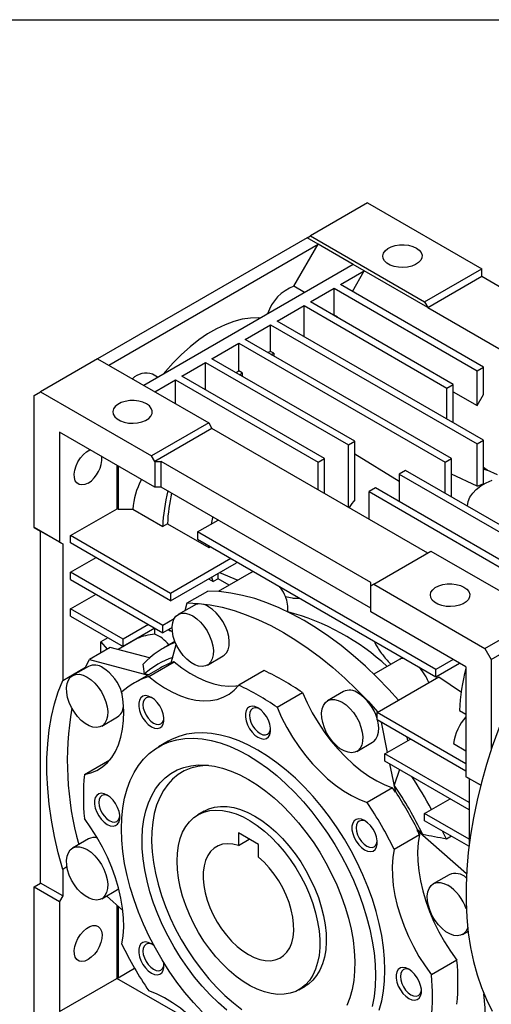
# Model space of a CAD drawing. Header units: inches. Extents: x 1 to 43, y 1 to 33.
# Tile 6 of 7: x 33.7 to 37.8, y 24.4 to 33. Entities that reach past the tile are written whole.
import ezdxf

# ---------------------------------------------------------------- set-up
doc = ezdxf.new("R2010")
doc.units = ezdxf.units.IN
doc.header["$LTSCALE"] = 4
doc.header["$MEASUREMENT"] = 0
doc.layers.add('TEXT', color=140, linetype='Continuous', lineweight=25)

msp = doc.modelspace()

# ---------------------------------------------------------------- linework, layer by layer
for p, q in [((36.7531, 31.3929), (36.252, 31.1036)), ((36.7531, 31.3929), (37.7553, 30.8143)), ((36.2242, 31.0875), (34.3868, 30.0269)), ((36.2242, 31.0875), (36.252, 31.1036)), ((36.3216, 31.0313), (36.2242, 31.0875)), ((36.252, 31.1036), (37.2542, 30.5251)), ((34.4843, 29.9706), (36.3216, 31.0313)), ((36.1086, 30.6623), (36.3216, 31.0313)), ((36.6279, 30.8545), (36.3216, 31.0313)), ((36.6279, 30.8545), (34.7905, 29.7938)), ((36.7253, 30.7983), (36.6279, 30.8545)), ((36.5165, 30.6777), (36.7253, 30.7983)), ((36.6209, 30.6175), (36.7253, 30.7983)), ((37.2821, 30.4768), (36.7253, 30.7983)), ((37.2542, 30.5251), (37.7553, 30.8143)), ((37.2821, 30.4768), (37.7553, 30.7501)), ((37.7553, 30.7501), (37.7553, 30.8143)), ((37.7553, 30.7501), (39.5927, 29.6894)), ((36.2017, 30.6085), (36.1086, 30.6623)), ((37.7693, 29.9545), (36.5165, 30.6777)), ((36.252, 30.5251), (36.4608, 30.6456)), ((36.4608, 30.6456), (37.7136, 29.9224)), ((36.4608, 30.4103), (36.4608, 30.6456)), ((35.9597, 30.3563), (36.1964, 30.4929)), ((36.1964, 30.4929), (37.4491, 29.7697)), ((36.1964, 30.2197), (36.1964, 30.4929)), ((37.5048, 29.8019), (36.252, 30.5251)), ((37.2542, 30.5251), (37.2821, 30.4768)), ((37.2821, 30.4768), (39.1194, 29.4162)), ((36.4608, 30.4103), (36.4557, 30.4075)), ((36.4887, 30.3942), (36.4608, 30.4103)), ((36.4835, 30.3914), (36.4887, 30.3942)), ((36.4887, 30.3885), (36.4887, 30.3942)), ((35.6814, 30.1956), (35.9041, 30.3242)), ((35.9041, 30.3242), (37.7136, 29.2796)), ((35.9041, 30.0908), (35.9041, 30.3242)), ((37.7693, 29.3117), (35.9597, 30.3563)), ((35.389, 30.0269), (35.6257, 30.1635)), ((35.6257, 30.1635), (37.4352, 29.1188)), ((35.6257, 29.9196), (35.6257, 30.1635)), ((37.4909, 29.151), (35.6814, 30.1956)), ((35.9041, 30.0908), (35.8808, 30.0805)), ((35.9319, 30.0747), (35.9041, 30.0908)), ((35.9086, 30.0644), (35.9319, 30.0747)), ((35.9319, 30.0747), (35.9319, 30.051)), ((34.3868, 30.0269), (33.8857, 29.7376)), ((34.3868, 30.0269), (35.3612, 29.4644)), ((35.1246, 29.8742), (35.3334, 29.9947)), ((35.3334, 29.9947), (36.5861, 29.2715)), ((35.3334, 29.7536), (35.3334, 29.9947)), ((36.6418, 29.3037), (35.389, 30.0269)), ((34.9129, 29.8645), (34.8674, 29.8908)), ((36.3773, 29.151), (35.1246, 29.8742)), ((35.6257, 29.9196), (35.6047, 29.9024)), ((35.6535, 29.9035), (35.6257, 29.9196)), ((35.6325, 29.8863), (35.6535, 29.9035)), ((35.6535, 29.9035), (35.6535, 29.8742)), ((37.7136, 29.9224), (37.7693, 29.9545)), ((37.7136, 29.617), (37.7136, 29.9224)), ((37.7693, 29.7134), (37.7693, 29.9545)), ((34.8879, 29.7376), (35.0689, 29.842)), ((35.0689, 29.842), (36.3216, 29.1188)), ((35.0689, 29.6331), (35.0689, 29.842)), ((37.4491, 29.7697), (37.5048, 29.8019)), ((37.5048, 29.4644), (37.5048, 29.8019)), ((33.8301, 29.7054), (33.8857, 29.7376)), ((33.8301, 28.5481), (33.8301, 29.7054)), ((33.8857, 29.7376), (34.8601, 29.1751)), ((37.4491, 29.4965), (37.4491, 29.7697)), ((37.5048, 29.7375), (37.7136, 29.617)), ((37.7136, 29.617), (37.7693, 29.7134)), ((35.3612, 29.4644), (34.8601, 29.1751)), ((35.3612, 29.4644), (35.389, 29.4162)), ((34.0528, 29.384), (34.0528, 28.4196)), ((34.8879, 28.9018), (34.0528, 29.384)), ((35.389, 29.4162), (34.8879, 29.1269)), ((37.2821, 28.3233), (35.389, 29.4162)), ((36.5861, 29.2715), (36.6418, 29.3037)), ((36.5861, 28.7251), (36.5861, 29.2715)), ((36.6418, 28.7913), (36.6418, 29.3037)), ((37.7136, 29.2796), (37.7693, 29.3117)), ((37.7136, 28.9083), (37.7136, 29.2796)), ((37.7693, 28.9282), (37.7693, 29.3117)), ((37.0315, 28.9503), (36.6418, 29.1917)), ((34.8879, 29.1269), (34.8601, 29.1751)), ((34.8879, 29.1269), (34.9436, 29.1269)), ((34.8879, 29.1269), (34.8879, 28.9018)), ((36.781, 28.0662), (34.9436, 29.1269)), ((34.9436, 28.9018), (34.9436, 29.1269)), ((36.3216, 29.1188), (36.3773, 29.151)), ((36.3216, 28.8778), (36.3216, 29.1188)), ((36.3773, 28.8456), (36.3773, 29.151)), ((37.4352, 29.1188), (37.4909, 29.151)), ((37.4352, 28.8456), (37.4352, 29.1188)), ((37.4909, 28.8135), (37.4909, 29.151)), ((34.5594, 28.7121), (34.5594, 29.0915)), ((34.5664, 29.0875), (34.5664, 28.708)), ((37.0872, 29.0465), (37.0315, 29.0144)), ((37.0315, 29.0144), (37.0315, 28.7733)), ((37.0315, 29.0144), (38.2445, 28.3141)), ((38.3358, 28.3257), (37.0872, 29.0465)), ((37.7136, 28.9083), (37.4909, 29.0145)), ((37.804, 29.0503), (37.7693, 29.0724)), ((37.8945, 29.01), (37.804, 29.0503)), ((34.9436, 28.9018), (34.8879, 28.9018)), ((36.781, 27.8412), (34.9436, 28.9018)), ((36.8227, 28.8938), (36.7671, 28.8617)), ((36.7671, 28.8617), (38.0198, 28.1385)), ((36.7671, 28.6206), (36.7671, 28.8617)), ((38.0755, 28.1707), (36.8227, 28.8938)), ((34.1502, 28.4758), (34.5594, 28.7121)), ((34.5664, 28.708), (34.5594, 28.7121)), ((34.5664, 28.708), (34.6954, 28.708)), ((34.6954, 28.708), (34.958, 28.5564)), ((37.6309, 28.7331), (37.6309, 28.7327)), ((34.9998, 28.5805), (34.958, 28.5564)), ((34.9998, 28.5805), (35.3617, 28.3716)), ((35.2638, 28.508), (35.4448, 28.6125)), ((34.0528, 28.4196), (33.8301, 28.5481)), ((33.8301, 28.5481), (33.8857, 28.516)), ((33.8857, 28.516), (34.0806, 28.4035)), ((33.8857, 25.4298), (33.8857, 28.516)), ((35.2638, 28.508), (35.2638, 28.4437)), ((37.3517, 27.3027), (35.2638, 28.508)), ((34.0528, 28.4196), (34.0806, 28.4035)), ((34.1502, 28.4115), (34.1502, 28.4758)), ((35.0271, 27.9696), (34.1502, 28.4758)), ((35.0271, 27.9053), (34.1502, 28.4115)), ((35.2638, 28.4437), (37.3517, 27.2384)), ((34.0806, 28.4035), (34.0806, 27.2072)), ((35.3617, 28.3716), (35.3622, 28.3869)), ((35.3617, 28.3716), (35.3752, 28.3794)), ((36.8088, 28.0501), (37.3099, 28.3394)), ((37.3099, 28.3394), (38.2843, 27.7769)), ((34.1502, 28.1543), (34.373, 28.2829)), ((35.5561, 28.2749), (35.0271, 27.9696)), ((35.0271, 27.9053), (35.6048, 28.2387)), ((34.1502, 28.09), (34.1502, 28.1543)), ((34.9575, 27.6883), (34.1502, 28.1543)), ((35.4433, 28.0973), (35.4433, 28.1455)), ((35.7319, 28.1529), (35.4434, 27.9863)), ((35.4542, 28.1518), (35.6164, 28.0862)), ((34.1502, 28.09), (34.9575, 27.624)), ((35.3586, 28.0966), (35.4004, 28.0725)), ((35.4433, 28.0973), (35.4004, 28.0725)), ((35.5394, 28.0418), (35.4433, 28.0973)), ((36.781, 28.034), (36.781, 28.0662)), ((35.1733, 27.8856), (35.3542, 27.9901)), ((36.8088, 28.0501), (36.781, 28.034)), ((36.781, 27.809), (36.781, 28.034)), ((36.8088, 28.0501), (37.7832, 27.4876)), ((34.1502, 27.8329), (34.373, 27.9615)), ((35.0271, 27.9696), (35.0271, 27.9053)), ((34.1502, 27.7686), (34.1502, 27.8329)), ((34.6096, 27.5677), (34.1502, 27.8329)), ((35.2323, 27.8645), (35.0931, 27.7841)), ((35.1558, 27.8203), (35.1733, 27.8856)), ((37.6162, 27.3269), (36.781, 27.809)), ((34.1502, 27.7686), (34.6096, 27.5034)), ((35.0572, 27.7458), (34.9575, 27.6883)), ((37.7832, 27.4876), (38.2843, 27.7769)), ((34.8323, 27.6963), (34.6096, 27.5677)), ((34.888, 27.6641), (34.6096, 27.5034)), ((34.8893, 27.613), (34.8893, 27.6634)), ((34.9575, 27.624), (34.9575, 27.6883)), ((35.0401, 27.6717), (34.9575, 27.624)), ((35.0055, 27.6516), (35.0233, 27.6413)), ((37.8389, 27.3912), (38.34, 27.6805)), ((34.4774, 27.5797), (34.4147, 27.5435)), ((34.4147, 27.4475), (34.4147, 27.5435)), ((34.4147, 27.5435), (34.4712, 27.4801)), ((34.7336, 27.5737), (34.5664, 27.4771)), ((34.6096, 27.5034), (34.6096, 27.5677)), ((34.7336, 27.5737), (34.732, 27.5741)), ((35.0644, 27.5484), (34.9642, 27.4905)), ((34.4978, 27.4955), (34.3169, 27.391)), ((34.8421, 27.4033), (34.4978, 27.4955)), ((35.0328, 27.3613), (35.0758, 27.5217)), ((37.7832, 27.4876), (37.8389, 27.3912)), ((34.2755, 27.312), (34.3169, 27.391)), ((34.3169, 27.391), (34.8295, 27.2537)), ((34.8346, 27.2418), (35.0573, 27.3703)), ((35.349, 27.3409), (35.4882, 27.4212)), ((37.0356, 27.3926), (36.8083, 27.2613)), ((37.5049, 27.3911), (37.3517, 27.3027)), ((37.8389, 27.3912), (37.8389, 26.6018)), ((34.0806, 27.2072), (34.2807, 27.3227)), ((34.3057, 27.3294), (34.1665, 27.249)), ((34.9356, 27.315), (34.7101, 27.1848)), ((35.8483, 27.292), (35.6256, 27.1635)), ((37.3517, 27.2384), (37.5606, 27.359)), ((37.3517, 27.2384), (37.3517, 27.3027)), ((37.6162, 27.3269), (37.6162, 26.3625)), ((34.8323, 27.2553), (34.798, 27.2645)), ((36.8367, 26.925), (37.3797, 27.2385)), ((37.3797, 27.2385), (37.577, 27.1032)), ((35.9598, 26.9706), (36.1825, 27.0991)), ((36.5427, 27.108), (36.4035, 27.0277)), ((37.5609, 26.9413), (37.6162, 26.9093)), ((34.4224, 26.8058), (34.5616, 26.8861)), ((37.6162, 26.475), (36.8367, 26.925)), ((36.8367, 26.8607), (36.8367, 26.925)), ((37.6162, 26.4107), (36.8367, 26.8607)), ((36.8726, 26.8399), (36.9267, 26.5751)), ((36.9063, 26.5633), (37.129, 26.6919)), ((37.1077, 26.6796), (37.102, 26.7075)), ((35.0054, 26.6733), (34.9219, 26.6251)), ((36.6594, 26.5844), (36.7985, 26.6648)), ((37.5068, 26.6529), (37.6162, 26.5898)), ((34.2707, 26.381), (34.4934, 26.5096)), ((36.9063, 26.499), (36.9063, 26.5633)), ((37.644, 26.1374), (36.9063, 26.5633)), ((37.644, 26.0731), (36.9063, 26.499)), ((36.9471, 26.4754), (36.998, 26.2268)), ((37.0352, 26.4246), (36.9885, 26.2886)), ((37.7459, 26.2876), (37.6162, 26.3625)), ((37.644, 26.3464), (37.6162, 26.3625)), ((37.644, 26.3464), (37.7459, 26.2876)), ((37.644, 26.3464), (37.644, 25.7617)), ((36.9735, 26.2642), (36.7508, 26.1356)), ((37.0008, 26.2284), (36.9885, 26.2886)), ((36.998, 26.2268), (37.0008, 26.2284)), ((37.2542, 26.0409), (37.477, 26.1695)), ((35.322, 26.0606), (35.2663, 26.0284)), ((37.644, 25.8159), (37.2542, 26.0409)), ((37.2542, 25.9766), (37.2542, 26.0409)), ((37.6428, 25.7523), (37.2542, 25.9766)), ((34.3057, 25.8162), (34.1665, 25.7359)), ((35.7976, 25.7668), (35.6208, 25.8688)), ((35.6208, 25.8688), (35.6208, 25.7601)), ((35.6208, 25.7601), (35.715, 25.8145)), ((36.9871, 25.7263), (37.2098, 25.8549)), ((37.1925, 25.8964), (37.1897, 25.8948)), ((37.1897, 25.8948), (37.6212, 25.5122)), ((37.2384, 25.8557), (37.1925, 25.8964)), ((37.4448, 25.8154), (37.4122, 25.8855)), ((37.4892, 25.841), (37.4448, 25.8154)), ((35.7976, 25.6581), (35.7976, 25.7668)), ((34.1178, 25.5707), (34.0806, 25.5492)), ((34.0806, 25.5492), (34.0806, 25.3173)), ((37.4692, 25.5031), (37.33, 25.4228)), ((33.8301, 25.3977), (33.8857, 25.4298)), ((33.8301, 24.2404), (33.8301, 25.3977)), ((33.8301, 25.3977), (34.0528, 25.2691)), ((34.0806, 25.3173), (33.8857, 25.4298)), ((34.0806, 25.3173), (34.0528, 25.2691)), ((34.4224, 25.2926), (34.5616, 25.373)), ((34.6085, 25.1876), (34.4634, 25.3163)), ((34.0528, 25.2691), (34.0528, 24.3047)), ((34.5594, 24.6036), (34.5594, 25.2311)), ((34.5664, 25.2249), (34.5664, 24.5996)), ((37.5859, 24.9795), (37.6348, 25.0077)), ((37.5374, 24.7524), (37.3147, 24.6238)), ((34.5664, 24.5996), (34.7108, 24.683)), ((34.0528, 24.3047), (34.5539, 24.594)), ((34.5539, 24.594), (34.5594, 24.6036)), ((35.1098, 24.2731), (34.5539, 24.594)), ((34.5664, 24.5996), (34.5594, 24.6036)), ((36.1521, 24.4941), (36.2077, 24.5262))]:
    msp.add_line(p, q)
at = {"flags": 128}
for points in [[(37.1816, 30.9974), (37.2065, 30.9792), (37.2234, 30.9582), (37.2316, 30.9355), (37.2304, 30.9124), (37.22, 30.89), (37.201, 30.8696), (37.1743, 30.8523), (37.1414, 30.839), (37.1041, 30.8305), (37.0644, 30.8271), (37.0244, 30.8291), (36.9863, 30.8364), (36.9522, 30.8486), (36.9238, 30.865), (36.9027, 30.8847), (36.8901, 30.9067), (36.8866, 30.9297), (36.8924, 30.9527), (36.9072, 30.9742), (36.9303, 30.9932), (36.9602, 31.0086), (36.9956, 31.0196), (37.0343, 31.0256), (37.0744, 31.0262), (37.1137, 31.0215), (37.1501, 31.0118), (37.1816, 30.9974)], [(35.813, 30.3841), (35.7972, 30.385), (35.7275, 30.3834), (35.6552, 30.3729), (35.5807, 30.3536), (35.5046, 30.3256), (35.4277, 30.2892), (35.3504, 30.2446), (35.2735, 30.1922), (35.1974, 30.1324), (35.1229, 30.0657), (35.0506, 29.9926), (34.9809, 29.9138), (34.9651, 29.8946)], [(34.8153, 29.6314), (34.7838, 29.6457), (34.7474, 29.6555), (34.7081, 29.6602), (34.668, 29.6595), (34.6293, 29.6535), (34.5939, 29.6425), (34.564, 29.6271), (34.5409, 29.6082), (34.5261, 29.5866), (34.5203, 29.5637), (34.5238, 29.5406), (34.5364, 29.5186), (34.5575, 29.4989), (34.5859, 29.4825), (34.62, 29.4704), (34.6581, 29.4631), (34.6981, 29.4611), (34.7378, 29.4644), (34.7751, 29.473), (34.808, 29.4863), (34.8346, 29.5036), (34.8537, 29.524), (34.8641, 29.5463), (34.8652, 29.5695), (34.8571, 29.5922), (34.8402, 29.6132), (34.8153, 29.6314)], [(34.3033, 28.9374), (34.2751, 28.925), (34.2485, 28.9208), (34.2248, 28.9251), (34.2053, 28.9377), (34.1911, 28.9579), (34.183, 28.9846), (34.1813, 29.0163), (34.1862, 29.0514), (34.1975, 29.088), (34.2144, 29.1241), (34.2362, 29.1577), (34.2615, 29.187), (34.2891, 29.2105), (34.3175, 29.2269), (34.3217, 29.2287)], [(37.7693, 29.0597), (37.7727, 29.0589), (37.804, 29.0503)], [(37.6309, 28.7331), (37.631, 28.7387), (37.6369, 28.7764), (37.6518, 28.8134), (37.6754, 28.8487), (37.7073, 28.8818), (37.7469, 28.9121), (37.7933, 28.9389), (37.8457, 28.9617)], [(35.3847, 28.5778), (35.3963, 28.6336), (35.3977, 28.6397)], [(35.6045, 28.247), (35.6045, 28.2466), (35.6048, 28.2387)], [(35.4004, 28.0725), (35.3922, 28.0991), (35.3882, 28.1137)], [(37.0247, 27.0335), (36.9394, 27.1276), (36.8379, 27.2322), (36.7343, 27.3313), (36.6288, 27.4244), (36.522, 27.5112), (36.414, 27.5916), (36.3054, 27.6652), (36.1964, 27.7317), (36.0874, 27.7911), (35.9787, 27.8429), (35.8708, 27.8872), (35.7639, 27.9237), (35.6585, 27.9523), (35.5548, 27.9729), (35.4533, 27.9855), (35.3542, 27.9901)], [(37.5992, 28.0243), (37.6241, 28.0061), (37.641, 27.9851), (37.6491, 27.9624), (37.648, 27.9392), (37.6376, 27.9169), (37.6185, 27.8965), (37.5919, 27.8792), (37.559, 27.8659), (37.5217, 27.8573), (37.482, 27.854), (37.442, 27.856), (37.4039, 27.8633), (37.3698, 27.8754), (37.3414, 27.8918), (37.3203, 27.9115), (37.3077, 27.9335), (37.3042, 27.9566), (37.31, 27.9795), (37.3248, 28.0011), (37.3478, 28.02), (37.3778, 28.0354), (37.4131, 28.0464), (37.4519, 28.0524), (37.492, 28.0531), (37.5313, 28.0484), (37.5677, 28.0386), (37.5992, 28.0243)], [(35.1733, 27.8856), (35.2724, 27.8811), (35.3739, 27.8685), (35.4775, 27.8478), (35.583, 27.8192), (35.6898, 27.7827), (35.7977, 27.7385), (35.9064, 27.6866), (36.0154, 27.6273), (36.1244, 27.5607), (36.2331, 27.4871), (36.341, 27.4068), (36.4479, 27.3199), (36.5533, 27.2268), (36.657, 27.1278), (36.7585, 27.0232), (36.8438, 26.9291)], [(35.4882, 27.4212), (35.497, 27.4271), (35.5169, 27.4479), (35.5312, 27.4758), (35.5393, 27.5097), (35.541, 27.5484), (35.5361, 27.5906), (35.5248, 27.6346), (35.5076, 27.679), (35.4851, 27.722), (35.4581, 27.7622), (35.4275, 27.798), (35.3945, 27.8283), (35.3602, 27.8518)], [(35.221, 27.7714), (35.2553, 27.7479), (35.2883, 27.7177), (35.3189, 27.6818), (35.3459, 27.6416), (35.3684, 27.5986), (35.3856, 27.5543), (35.3969, 27.5102), (35.4018, 27.4681), (35.4001, 27.4294), (35.392, 27.3954), (35.3777, 27.3675), (35.3578, 27.3467), (35.3329, 27.3337), (35.304, 27.3289), (35.272, 27.3326), (35.2382, 27.3445), (35.2038, 27.3644), (35.1701, 27.3914), (35.1381, 27.4246), (35.1092, 27.4628), (35.0843, 27.5046), (35.0643, 27.5485), (35.05, 27.5929), (35.0419, 27.6362), (35.0403, 27.6768), (35.0452, 27.7133), (35.0564, 27.7443), (35.0736, 27.7688), (35.0962, 27.7858), (35.1232, 27.7948), (35.1538, 27.7953), (35.1868, 27.7874), (35.221, 27.7714)], [(35.0423, 27.6331), (35.0283, 27.6386), (35.0075, 27.6528)], [(35.0573, 27.3703), (35.1264, 27.317), (35.1963, 27.2708), (35.2663, 27.232), (35.3359, 27.2009), (35.4045, 27.1779), (35.4714, 27.1631), (35.5361, 27.1567), (35.598, 27.1587), (35.6247, 27.1624)], [(38.1842, 27.408), (38.1062, 27.2543), (38.0333, 27.0989), (37.9657, 26.9422), (37.9037, 26.7847), (37.8473, 26.6269), (37.7968, 26.4692), (37.7523, 26.312), (37.7139, 26.1558), (37.6817, 26.0011), (37.6559, 25.8482), (37.6365, 25.6976), (37.6235, 25.5497), (37.617, 25.405), (37.617, 25.2638), (37.6235, 25.1266), (37.6365, 24.9937), (37.6559, 24.8656), (37.6817, 24.7425), (37.7139, 24.6249), (37.7523, 24.513), (37.7968, 24.4072), (37.8473, 24.3078)], [(34.0806, 25.5492), (34.0414, 25.6944), (34.0086, 25.8385), (33.9821, 25.9808), (33.9622, 26.121), (33.9489, 26.2584), (33.9423, 26.3927), (33.9423, 26.5234), (33.9489, 26.65), (33.9622, 26.7721), (33.9821, 26.8893), (34.0086, 27.0011), (34.0414, 27.1072), (34.0806, 27.2072)], [(34.2945, 27.2364), (34.3287, 27.2128), (34.3617, 27.1826), (34.3923, 27.1467), (34.4193, 27.1066), (34.4419, 27.0635), (34.4591, 27.0192), (34.4703, 26.9752), (34.4752, 26.933), (34.4736, 26.8943), (34.4655, 26.8604), (34.4512, 26.8325), (34.4312, 26.8116), (34.4063, 26.7986), (34.3774, 26.7938), (34.3454, 26.7975), (34.3117, 26.8095), (34.2773, 26.8293), (34.2435, 26.8564), (34.2115, 26.8896), (34.1826, 26.9277), (34.1577, 26.9695), (34.1377, 27.0134), (34.1235, 27.0578), (34.1153, 27.1011), (34.1137, 27.1417), (34.1186, 27.1782), (34.1299, 27.2092), (34.1471, 27.2337), (34.1696, 27.2507), (34.1966, 27.2597), (34.2272, 27.2602), (34.2602, 27.2524), (34.2945, 27.2364)], [(34.8346, 27.2418), (34.9037, 27.1885), (34.9736, 27.1422), (35.0436, 27.1034), (35.1132, 27.0723), (35.1817, 27.0493), (35.2487, 27.0346), (35.3134, 27.0281), (35.3753, 27.0302), (35.4339, 27.0406), (35.4887, 27.0593), (35.5392, 27.0862), (35.585, 27.121), (35.6256, 27.1635)], [(34.2707, 26.381), (34.3278, 26.395), (34.3808, 26.4173), (34.4293, 26.4476), (34.473, 26.4856), (34.5113, 26.5312), (34.544, 26.5838), (34.5708, 26.6431), (34.5915, 26.7085), (34.6058, 26.7793), (34.6137, 26.8551), (34.6151, 26.9352), (34.61, 27.0188), (34.5984, 27.1053)], [(34.8577, 27.0576), (34.831, 27.0693), (34.8059, 27.0728), (34.7838, 27.0679), (34.766, 27.055), (34.7535, 27.0347), (34.7471, 27.0083), (34.7471, 26.9773), (34.7535, 26.9435), (34.766, 26.9089), (34.7838, 26.8754), (34.8059, 26.845), (34.831, 26.8195), (34.8577, 26.8004), (34.8843, 26.7888), (34.9094, 26.7853), (34.9315, 26.7901), (34.9493, 26.8031), (34.9618, 26.8233), (34.9682, 26.8497), (34.9682, 26.8807), (34.9618, 26.9145), (34.9493, 26.9492), (34.9315, 26.9826), (34.9094, 27.013), (34.8843, 27.0385), (34.8577, 27.0576)], [(34.8675, 27.0514), (34.8526, 27.0569), (34.8302, 27.0591), (34.8111, 27.0532), (34.7964, 27.0396), (34.7871, 27.0191), (34.784, 26.9933), (34.7871, 26.9638), (34.7964, 26.9327), (34.8111, 26.9021), (34.8302, 26.8741), (34.8526, 26.8505), (34.8765, 26.833), (34.9004, 26.8229), (34.9228, 26.8207), (34.9419, 26.8266), (34.9566, 26.8402), (34.9659, 26.8606), (34.9686, 26.8764)], [(36.1825, 27.0991), (36.2231, 27.0098), (36.2689, 26.9221), (36.3194, 26.8369), (36.3742, 26.7549), (36.4328, 26.6768), (36.4947, 26.6033), (36.5595, 26.535), (36.6264, 26.4725), (36.6949, 26.4164), (36.7645, 26.3671), (36.8346, 26.325), (36.9044, 26.2906), (36.9735, 26.2642)], [(36.5314, 27.015), (36.5657, 26.9914), (36.5987, 26.9612), (36.6292, 26.9253), (36.6563, 26.8852), (36.6788, 26.8421), (36.696, 26.7978), (36.7073, 26.7538), (36.7122, 26.7116), (36.7105, 26.6729), (36.7024, 26.639), (36.6881, 26.6111), (36.6682, 26.5902), (36.6433, 26.5772), (36.6143, 26.5724), (36.5824, 26.5761), (36.5486, 26.5881), (36.5142, 26.6079), (36.4804, 26.635), (36.4485, 26.6682), (36.4196, 26.7063), (36.3947, 26.7481), (36.3747, 26.792), (36.3604, 26.8364), (36.3523, 26.8797), (36.3507, 26.9203), (36.3556, 26.9568), (36.3668, 26.9879), (36.384, 27.0123), (36.4065, 27.0293), (36.4336, 27.0383), (36.4642, 27.0388), (36.4972, 27.031), (36.5314, 27.015)], [(35.7927, 26.9651), (35.7661, 26.9767), (35.741, 26.9802), (35.7189, 26.9754), (35.7011, 26.9624), (35.6886, 26.9422), (35.6822, 26.9158), (35.6822, 26.8848), (35.6886, 26.851), (35.7011, 26.8163), (35.7189, 26.7829), (35.741, 26.7525), (35.7661, 26.727), (35.7927, 26.7079), (35.8194, 26.6962), (35.8445, 26.6927), (35.8665, 26.6976), (35.8843, 26.7105), (35.8968, 26.7308), (35.9032, 26.7572), (35.9032, 26.7882), (35.8968, 26.822), (35.8843, 26.8566), (35.8665, 26.8901), (35.8445, 26.9205), (35.8194, 26.9459), (35.7927, 26.9651)], [(35.8026, 26.9589), (35.7876, 26.9644), (35.7653, 26.9666), (35.7461, 26.9607), (35.7314, 26.947), (35.7222, 26.9266), (35.719, 26.9008), (35.7222, 26.8713), (35.7314, 26.8402), (35.7461, 26.8096), (35.7653, 26.7815), (35.7876, 26.758), (35.8115, 26.7405), (35.8355, 26.7303), (35.8578, 26.7281), (35.877, 26.734), (35.8917, 26.7477), (35.9009, 26.7681), (35.9036, 26.7838)], [(35.9598, 26.9706), (36.0004, 26.8812), (36.0462, 26.7936), (36.0967, 26.7084), (36.1515, 26.6264), (36.2101, 26.5483), (36.272, 26.4747), (36.3367, 26.4064), (36.4037, 26.3439), (36.4722, 26.2878), (36.5418, 26.2385), (36.6118, 26.1965), (36.6817, 26.1621), (36.7508, 26.1356)], [(36.7985, 26.6648), (36.8074, 26.6706), (36.8273, 26.6914), (36.8416, 26.7193), (36.8497, 26.7532), (36.8514, 26.792), (36.8465, 26.8341), (36.8411, 26.8581)], [(35.3024, 24.2991), (35.226, 24.3816), (35.1524, 24.4691), (35.0819, 24.5609), (35.0149, 24.6567), (34.9518, 24.7559), (34.8929, 24.8579), (34.8386, 24.9621), (34.7891, 25.068), (34.7448, 25.175), (34.7059, 25.2825), (34.6726, 25.3899), (34.6451, 25.4965), (34.6236, 25.6019), (34.6081, 25.7053), (34.5987, 25.8062), (34.5956, 25.9041), (34.5987, 25.9984), (34.6081, 26.0886), (34.6236, 26.1741), (34.6451, 26.2546), (34.6726, 26.3295), (34.7059, 26.3984), (34.7448, 26.4609), (34.7891, 26.5168), (34.8386, 26.5656), (34.8929, 26.6071), (34.9518, 26.6411), (35.0149, 26.6674), (35.0819, 26.6858), (35.1524, 26.6963), (35.226, 26.6987), (35.3024, 26.6931), (35.381, 26.6795), (35.4614, 26.658), (35.5432, 26.6286), (35.626, 26.5916), (35.7092, 26.5472)], [(35.7927, 26.5954), (35.7095, 26.6398), (35.6267, 26.6768), (35.5449, 26.7062), (35.4645, 26.7277), (35.3859, 26.7413), (35.3096, 26.7469), (35.2359, 26.7445), (35.1654, 26.7341), (35.0984, 26.7156), (35.0353, 26.6894), (35.0054, 26.6733)], [(36.8568, 24.3162), (36.8783, 24.3966), (36.8938, 24.4822), (36.9031, 24.5723), (36.9063, 24.6666), (36.9031, 24.7645), (36.8938, 24.8655), (36.8783, 24.9689), (36.8568, 25.0742), (36.8293, 25.1809), (36.796, 25.2882), (36.7571, 25.3957), (36.7128, 25.5027), (36.6633, 25.6086), (36.609, 25.7129), (36.5501, 25.8149), (36.487, 25.914), (36.42, 26.0098), (36.3495, 26.1017), (36.2759, 26.1891), (36.1995, 26.2716), (36.1209, 26.3488), (36.0405, 26.4201), (35.9587, 26.4852), (35.8759, 26.5437), (35.7927, 26.5954)], [(35.7092, 26.5472), (35.7924, 26.4955), (35.8752, 26.437), (35.957, 26.3719), (36.0374, 26.3006), (36.116, 26.2234), (36.1923, 26.1409), (36.266, 26.0535), (36.3365, 25.9616), (36.4035, 25.8658), (36.4666, 25.7667), (36.5255, 25.6647), (36.5798, 25.5604), (36.6293, 25.4545), (36.6736, 25.3475), (36.7125, 25.24), (36.7458, 25.1327), (36.7733, 25.026), (36.7948, 24.9207), (36.8103, 24.8173), (36.8196, 24.7163), (36.8227, 24.6184), (36.8196, 24.5241), (36.8103, 24.434), (36.7948, 24.3484)], [(35.5203, 24.3157), (35.4464, 24.3796), (35.3744, 24.4494), (35.3045, 24.5246), (35.2374, 24.6047), (35.1734, 24.6891), (35.113, 24.7774), (35.0565, 24.8688), (35.0044, 24.9629), (34.9569, 25.059), (34.9145, 25.1564), (34.8774, 25.2545), (34.8458, 25.3527), (34.8199, 25.4502), (34.8, 25.5465), (34.7861, 25.6409), (34.7783, 25.7328), (34.7768, 25.8215), (34.7814, 25.9065), (34.7923, 25.9872), (34.8092, 26.0631), (34.8321, 26.1336), (34.8609, 26.1984), (34.8953, 26.2569), (34.9351, 26.3087), (34.9801, 26.3536), (35.0299, 26.3913), (35.0842, 26.4214), (35.1427, 26.4438), (35.205, 26.4583), (35.2706, 26.4649), (35.3392, 26.4634), (35.4102, 26.454), (35.4832, 26.4366), (35.5577, 26.4114), (35.6332, 26.3785), (35.7092, 26.3382)], [(35.3597, 26.4615), (35.329, 26.4606), (35.2642, 26.4527), (35.2029, 26.4366), (35.1455, 26.4126), (35.0925, 26.3807), (35.0442, 26.3411), (35.001, 26.2942), (34.9631, 26.2403), (34.9308, 26.1798), (34.9044, 26.113), (34.884, 26.0405), (34.8698, 25.9627), (34.8619, 25.8803), (34.8603, 25.7937), (34.8651, 25.7036), (34.8761, 25.6107), (34.8934, 25.5155), (34.9168, 25.4188), (34.9462, 25.3212), (34.9813, 25.2234), (35.0219, 25.126), (35.0677, 25.0299), (35.1184, 24.9356), (35.1737, 24.8438), (35.2331, 24.7552), (35.2962, 24.6703), (35.3626, 24.5898), (35.4318, 24.5143), (35.5034, 24.4442), (35.5768, 24.3801), (35.6515, 24.3223)], [(35.7092, 26.3382), (35.7852, 26.2907), (35.8607, 26.2364), (35.9352, 26.1756), (36.0082, 26.1087), (36.0792, 26.0362), (36.1478, 25.9585), (36.2134, 25.8762), (36.2757, 25.7898), (36.3342, 25.6998), (36.3885, 25.607), (36.4383, 25.5118), (36.4833, 25.415), (36.5231, 25.3171), (36.5575, 25.2189), (36.5863, 25.121), (36.6092, 25.024), (36.6261, 24.9286), (36.6369, 24.8353), (36.6416, 24.745), (36.64, 24.658), (36.6323, 24.5751), (36.6184, 24.4967), (36.5985, 24.4235), (36.5726, 24.3558)], [(34.4704, 26.2014), (34.4437, 26.2131), (34.4186, 26.2166), (34.3965, 26.2117), (34.3787, 26.1988), (34.3662, 26.1786), (34.3598, 26.1522), (34.3598, 26.1212), (34.3662, 26.0874), (34.3787, 26.0527), (34.3965, 26.0192), (34.4186, 25.9889), (34.4437, 25.9634), (34.4704, 25.9443), (34.497, 25.9326), (34.5221, 25.9291), (34.5442, 25.934), (34.562, 25.9469), (34.5745, 25.9672), (34.5809, 25.9935), (34.5809, 26.0245), (34.5745, 26.0583), (34.562, 26.093), (34.5442, 26.1265), (34.5221, 26.1568), (34.497, 26.1823), (34.4704, 26.2014)], [(34.4802, 26.1952), (34.4652, 26.2008), (34.4429, 26.203), (34.4238, 26.197), (34.4091, 26.1834), (34.3998, 26.163), (34.3967, 26.1371), (34.3998, 26.1077), (34.4091, 26.0766), (34.4238, 26.0459), (34.4429, 26.0179), (34.4652, 25.9944), (34.4892, 25.9769), (34.5131, 25.9667), (34.5355, 25.9645), (34.5546, 25.9704), (34.5693, 25.9841), (34.5786, 26.0045), (34.5813, 26.0202)], [(35.322, 26.0606), (35.3622, 26.0799), (35.412, 26.0947), (35.4653, 26.1016), (35.5216, 26.1004), (35.5802, 26.0912), (35.6408, 26.074), (35.7025, 26.0491), (35.7649, 26.0167)], [(34.5984, 24.8926), (34.61, 24.9657), (34.6151, 25.0434), (34.6137, 25.1251), (34.6058, 25.21), (34.5915, 25.2974), (34.5708, 25.3866), (34.544, 25.4768), (34.5113, 25.5672), (34.473, 25.6571), (34.4293, 25.7455), (34.3808, 25.8319), (34.3278, 25.9153), (34.2707, 25.9952)], [(35.0828, 25.6229), (35.0859, 25.6931), (35.0952, 25.759), (35.1106, 25.82), (35.132, 25.8754), (35.1591, 25.9248), (35.1917, 25.9675), (35.2294, 26.0032), (35.2718, 26.0315), (35.3187, 26.0522), (35.3694, 26.0651), (35.4234, 26.0699), (35.4803, 26.0667), (35.5395, 26.0555), (35.6004, 26.0364), (35.6624, 26.0096), (35.7248, 25.9753), (35.7871, 25.934), (35.8486, 25.886), (35.9087, 25.8318), (35.9668, 25.7719), (36.0224, 25.7069), (36.0748, 25.6375), (36.1237, 25.5643), (36.1684, 25.4882), (36.2085, 25.4098), (36.2437, 25.3299), (36.2735, 25.2493), (36.2978, 25.1689), (36.3162, 25.0893), (36.3286, 25.0115), (36.3348, 24.9362), (36.3348, 24.8641), (36.3286, 24.7959), (36.3162, 24.7324), (36.2978, 24.6741), (36.2735, 24.6216), (36.2437, 24.5756), (36.2085, 24.5363), (36.1684, 24.5042), (36.1237, 24.4797), (36.0748, 24.4629), (36.0224, 24.4541), (35.9668, 24.4532), (35.9087, 24.4605), (35.8486, 24.4756), (35.7871, 24.4986), (35.7248, 24.5292), (35.6624, 24.567), (35.6004, 24.6117), (35.5395, 24.6629), (35.4803, 24.7201), (35.4234, 24.7826), (35.3694, 24.8499), (35.3187, 24.9212), (35.2718, 24.996), (35.2294, 25.0733), (35.1917, 25.1526), (35.1591, 25.2329), (35.132, 25.3135), (35.1106, 25.3936), (35.0952, 25.4724), (35.0859, 25.5491), (35.0828, 25.6229)], [(35.7649, 26.0167), (35.8272, 25.9771), (35.889, 25.9307), (35.9495, 25.878), (36.0082, 25.8195), (36.0644, 25.7557), (36.1177, 25.6873), (36.1675, 25.6151), (36.2133, 25.5396), (36.2546, 25.4617), (36.291, 25.3821), (36.3223, 25.3016), (36.3479, 25.2211), (36.3678, 25.1412), (36.3817, 25.0629), (36.3895, 24.9869), (36.391, 24.9139), (36.3864, 24.8447), (36.3755, 24.7799), (36.3586, 24.7203), (36.3358, 24.6663), (36.3073, 24.6186), (36.2734, 24.5776), (36.2345, 24.5437), (36.2077, 24.5262)], [(36.7277, 25.978), (36.7011, 25.9897), (36.676, 25.9932), (36.6539, 25.9883), (36.6361, 25.9754), (36.6236, 25.9551), (36.6172, 25.9288), (36.6172, 25.8978), (36.6236, 25.864), (36.6361, 25.8293), (36.6539, 25.7958), (36.676, 25.7655), (36.7011, 25.74), (36.7277, 25.7209), (36.7544, 25.7092), (36.7795, 25.7057), (36.8016, 25.7106), (36.8194, 25.7235), (36.8319, 25.7437), (36.8383, 25.7701), (36.8383, 25.8011), (36.8319, 25.8349), (36.8194, 25.8696), (36.8016, 25.9031), (36.7795, 25.9334), (36.7544, 25.9589), (36.7277, 25.978)], [(36.7376, 25.9718), (36.7226, 25.9773), (36.7003, 25.9796), (36.6812, 25.9736), (36.6665, 25.96), (36.6572, 25.9396), (36.6541, 25.9137), (36.6572, 25.8843), (36.6665, 25.8532), (36.6812, 25.8225), (36.7003, 25.7945), (36.7226, 25.7709), (36.7466, 25.7535), (36.7705, 25.7433), (36.7928, 25.7411), (36.812, 25.747), (36.8267, 25.7606), (36.8359, 25.7811), (36.8387, 25.7968)], [(37.2098, 25.8549), (37.1982, 25.7819), (37.193, 25.7042), (37.1944, 25.6225), (37.2023, 25.5376), (37.2167, 25.4501), (37.2373, 25.3609), (37.2641, 25.2707), (37.2968, 25.1803), (37.3352, 25.0905), (37.3788, 25.002), (37.4273, 24.9157), (37.4804, 24.8322), (37.5374, 24.7524)], [(34.2945, 25.7232), (34.3287, 25.6997), (34.3617, 25.6694), (34.3923, 25.6336), (34.4193, 25.5934), (34.4419, 25.5504), (34.4591, 25.506), (34.4703, 25.462), (34.4752, 25.4198), (34.4736, 25.3811), (34.4655, 25.3472), (34.4512, 25.3193), (34.4312, 25.2985), (34.4063, 25.2854), (34.3774, 25.2806), (34.3454, 25.2843), (34.3117, 25.2963), (34.2773, 25.3162), (34.2435, 25.3432), (34.2115, 25.3764), (34.1826, 25.4146), (34.1577, 25.4564), (34.1377, 25.5002), (34.1235, 25.5446), (34.1153, 25.5879), (34.1137, 25.6285), (34.1186, 25.665), (34.1299, 25.6961), (34.1471, 25.7205), (34.1696, 25.7376), (34.1966, 25.7465), (34.2272, 25.7471), (34.2602, 25.7392), (34.2945, 25.7232)], [(35.6208, 25.7601), (35.5725, 25.7715), (35.5263, 25.7747), (35.4831, 25.7697), (35.4435, 25.7565), (35.4082, 25.7353), (35.3777, 25.7065), (35.3526, 25.6705), (35.3332, 25.628), (35.3198, 25.5796), (35.3127, 25.5261), (35.3119, 25.4683), (35.3175, 25.4072), (35.3295, 25.3437), (35.3475, 25.2789), (35.3714, 25.2139), (35.4006, 25.1496), (35.4349, 25.0871), (35.4735, 25.0274), (35.5159, 24.9714), (35.5615, 24.9201), (35.6094, 24.8743), (35.6589, 24.8347), (35.7092, 24.802), (35.7595, 24.7766), (35.809, 24.759), (35.8569, 24.7495), (35.9025, 24.7483), (35.9449, 24.7552), (35.9835, 24.7703), (36.0177, 24.7933), (36.047, 24.8238), (36.0709, 24.8614), (36.0889, 24.9053), (36.1008, 24.955), (36.1065, 25.0096), (36.1057, 25.0682), (36.0986, 25.13), (36.0852, 25.1939), (36.0658, 25.2588), (36.0407, 25.3238), (36.0102, 25.3878), (35.9749, 25.4497), (35.9353, 25.5086), (35.8921, 25.5636), (35.8459, 25.6136), (35.7976, 25.6581)], [(36.9871, 25.7263), (36.9754, 25.6533), (36.9703, 25.5756), (36.9717, 25.4939), (36.9796, 25.409), (36.9939, 25.3215), (37.0146, 25.2323), (37.0414, 25.1421), (37.0741, 25.0517), (37.1125, 24.9619), (37.1561, 24.8734), (37.2046, 24.7871), (37.2576, 24.7036), (37.3147, 24.6238)], [(37.6311, 25.0404), (37.629, 25.0341), (37.6147, 25.0062), (37.5947, 24.9854), (37.5698, 24.9723), (37.5409, 24.9676), (37.509, 24.9712), (37.4752, 24.9832), (37.4408, 25.0031), (37.407, 25.0301), (37.3751, 25.0633), (37.3461, 25.1015), (37.3212, 25.1433), (37.3013, 25.1871), (37.287, 25.2315), (37.2789, 25.2748), (37.2772, 25.3154), (37.2821, 25.3519), (37.2934, 25.383), (37.3106, 25.4074), (37.3331, 25.4245), (37.3602, 25.4334), (37.3907, 25.434), (37.4237, 25.4261), (37.458, 25.4101), (37.458, 25.4101)], [(34.5616, 25.373), (34.5704, 25.3788), (34.5724, 25.3804)], [(34.3033, 24.7583), (34.2751, 24.7458), (34.2485, 24.7416), (34.2248, 24.746), (34.2053, 24.7585), (34.1911, 24.7787), (34.183, 24.8054), (34.1813, 24.8372), (34.1862, 24.8723), (34.1975, 24.9089), (34.2144, 24.9449), (34.2362, 24.9786), (34.2615, 25.0079), (34.2891, 25.0314), (34.3175, 25.0478), (34.3451, 25.0562), (34.3705, 25.0561), (34.3922, 25.0476), (34.4092, 25.0311), (34.4204, 25.0075), (34.4253, 24.978), (34.4237, 24.9444), (34.4155, 24.9083), (34.4014, 24.8717), (34.3819, 24.8367), (34.3582, 24.805), (34.3315, 24.7784), (34.3033, 24.7583)], [(34.8791, 24.8833), (34.8577, 24.8981), (34.831, 24.9098), (34.8059, 24.9133), (34.7838, 24.9084), (34.766, 24.8955), (34.7535, 24.8752), (34.7471, 24.8488), (34.7471, 24.8178), (34.7535, 24.784), (34.766, 24.7494), (34.7838, 24.7159), (34.8059, 24.6855), (34.831, 24.6601), (34.8577, 24.6409), (34.8843, 24.6293), (34.9094, 24.6258), (34.9315, 24.6306), (34.9493, 24.6436), (34.9618, 24.6638), (34.9682, 24.6902), (34.9682, 24.7212), (34.9669, 24.7312)], [(34.8675, 24.8919), (34.8526, 24.8974), (34.8302, 24.8996), (34.8111, 24.8937), (34.7964, 24.8801), (34.7871, 24.8596), (34.784, 24.8338), (34.7871, 24.8043), (34.7964, 24.7732), (34.8111, 24.7426), (34.8302, 24.7146), (34.8526, 24.691), (34.8765, 24.6736), (34.9004, 24.6634), (34.9228, 24.6612), (34.9419, 24.6671), (34.9566, 24.6807), (34.9659, 24.7011), (34.9686, 24.7169)], [(37.1151, 24.6747), (37.0884, 24.6863), (37.0633, 24.6898), (37.0412, 24.685), (37.0234, 24.6721), (37.0109, 24.6518), (37.0045, 24.6254), (37.0045, 24.5944), (37.0109, 24.5606), (37.0234, 24.526), (37.0412, 24.4925), (37.0633, 24.4621), (37.0884, 24.4366), (37.1151, 24.4175), (37.1417, 24.4059), (37.1668, 24.4024), (37.1889, 24.4072), (37.2067, 24.4202), (37.2192, 24.4404), (37.2256, 24.4668), (37.2256, 24.4978), (37.2192, 24.5316), (37.2067, 24.5663), (37.1889, 24.5997), (37.1668, 24.6301), (37.1417, 24.6556), (37.1151, 24.6747)], [(37.1249, 24.6685), (37.1099, 24.674), (37.0876, 24.6762), (37.0685, 24.6703), (37.0538, 24.6567), (37.0445, 24.6362), (37.0414, 24.6104), (37.0445, 24.5809), (37.0538, 24.5498), (37.0685, 24.5192), (37.0876, 24.4912), (37.1099, 24.4676), (37.1339, 24.4501), (37.1578, 24.44), (37.1801, 24.4377), (37.1993, 24.4437), (37.214, 24.4573), (37.2233, 24.4777), (37.226, 24.4935)], [(35.6256, 23.6484), (35.585, 23.7377), (35.5392, 23.8254), (35.4887, 23.9106), (35.4339, 23.9926), (35.3753, 24.0707), (35.3134, 24.1442), (35.2487, 24.2125), (35.1817, 24.275), (35.1132, 24.3312), (35.0436, 24.3805), (34.9736, 24.4225), (34.9037, 24.4569), (34.8346, 24.4834)]]:
    msp.add_lwpolyline(points, dxfattribs=at)
for centre, radius, start, end in [((36.2372, 30.3068), 0.378, 109.8901, 162.42792), ((34.8101, 29.7359), 0.1651, 69.71073, 135.86044), ((34.1685, 29.1551), 0.256, 301.77047, 3.24693), ((37.9876, 28.2293), 0.7321, 107.35336, 111.9818), ((36.4378, 28.5033), 1.4808, 165.75124, 177.94547), ((36.3911, 28.5302), 1.3923, 166.77759, 177.9277), ((38.0451, 27.7413), 1.7526, 143.19753, 145.99581), ((35.7554, 27.8353), 0.2991, 354.72418, 20.75289), ((35.2859, 27.7534), 0.1234, 52.93982, 115.74973), ((35.5153, 25.7914), 2.087, 47.47008, 75.06358), ((34.7682, 27.332), 0.3059, 37.377, 66.67121), ((35.354, 26.815), 0.7798, 111.54705, 136.69163), ((35.2861, 26.7078), 0.7404, 108.97754, 131.24413), ((35.3022, 26.6687), 0.7431, 109.23813, 111.25434), ((34.3593, 27.2183), 0.1234, 52.93982, 115.74973), ((34.2202, 26.9838), 0.3955, 15.95196, 57.33196), ((35.2988, 26.6855), 0.7267, 111.45682, 119.98436), ((35.001, 25.4383), 2.0382, 54.57138, 65.43399), ((39.2101, 26.8862), 1.6501, 165.00456, 178.08759), ((35.0735, 26.5553), 0.7269, 109.1875, 130.82325), ((34.7783, 25.3098), 2.0382, 54.57138, 65.43399), ((36.5963, 26.9969), 0.1234, 52.93982, 115.74973), ((36.4572, 26.7625), 0.3954, 16.31042, 57.33244), ((36.8469, 26.4988), 2.7259, 170.18631, 195.5659), ((34.4923, 26.9855), 0.1212, 304.89776, 356.65209), ((37.9467, 26.5902), 0.4444, 138.06666, 171.8929), ((36.3003, 26.1881), 2.0387, 174.56958, 185.43042), ((33.8205, 24.171), 3.9799, 28.59723, 33.41219), ((33.8813, 24.2077), 3.7136, 32.93672, 33.62649), ((33.8219, 24.1718), 3.8089, 26.23753, 33.76247), ((33.858, 24.1926), 3.7446, 27.06627, 32.93373), ((33.6351, 24.0639), 3.7416, 26.37932, 33.62068), ((34.3547, 25.7248), 0.1037, 72.6446, 118.18133), ((33.8826, 24.2052), 3.7137, 26.37356, 27.06331), ((37.5234, 25.3735), 0.1405, 46.89789, 112.67175), ((37.2453, 25.0783), 0.3941, 18.53184, 57.34366), ((37.9503, 26.5551), 3.7416, 206.37932, 213.62068), ((35.5079, 24.5594), 2.0387, 354.56958, 5.43042), ((35.2852, 24.4309), 2.0387, 354.56958, 5.43042), ((35.7374, 24.2412), 2.0485, 338.55004, 6.07076)]:
    msp.add_arc(centre, radius, start, end)
for centre, major_axis, start_param, end_param in [((36.4205, 28.6759), (1.726, 0), 2.84268, 3.109329), ((34.9523, 27.4072), (0.3619, 0), 1.745748, 2.219953)]:
    msp.add_ellipse(centre, major_axis=major_axis, ratio=0.577382, start_param=start_param, end_param=end_param)
for points, knots in [([(35.7551, 28.16), (35.752, 28.16), (35.7427, 28.16), (35.7373, 28.1541), (35.7336, 28.1502)], [0, 0, 0, 0, 0.333044, 1, 1, 1, 1]), ([(36.035, 27.9413), (36.0228, 27.9667), (36.0078, 27.9976), (35.986, 28.0243), (35.9821, 28.029)], [0, 0, 0, 0, 0.821656, 1, 1, 1, 1]), ([(36.035, 27.9413), (36.054, 27.9372), (36.0858, 27.9303), (36.1268, 27.925), (36.1475, 27.9274), (36.1564, 27.9284)], [0, 0, 0, 0, 0.452423, 0.762382, 1, 1, 1, 1]), ([(36.8123, 27.5498), (36.8149, 27.5431), (36.8227, 27.5227), (36.8429, 27.4907), (36.8799, 27.4374), (36.9188, 27.3894), (36.9499, 27.3562), (36.9579, 27.3477)], [0, 0, 0, 0, 0.086158, 0.261736, 0.43785, 0.856487, 1, 1, 1, 1]), ([(37.0746, 27.3983), (37.0649, 27.3997), (37.0496, 27.4018), (37.0406, 27.3931), (37.0373, 27.3899)], [0, 0, 0, 0, 0.633492, 1, 1, 1, 1]), ([(37.2909, 27.1872), (37.283, 27.204), (37.2636, 27.2456), (37.2322, 27.2952), (37.2086, 27.3185), (37.2023, 27.3246)], [0, 0, 0, 0, 0.333388, 0.824089, 1, 1, 1, 1])]:
    msp.add_open_spline(points, degree=3, knots=knots)
for points in [[(34.798, 27.2645), (34.7929, 27.2928), (34.7892, 27.3212), (34.7865, 27.3499)], [(37.4448, 25.8154), (37.3759, 25.828), (37.3071, 25.8413), (37.2384, 25.8557)]]:
    msp.add_open_spline(points, degree=3)
at = {"layer": 'TEXT'}
msp.add_line((1, 33), (43, 33), dxfattribs=at)

doc.saveas('drawing.dxf')
